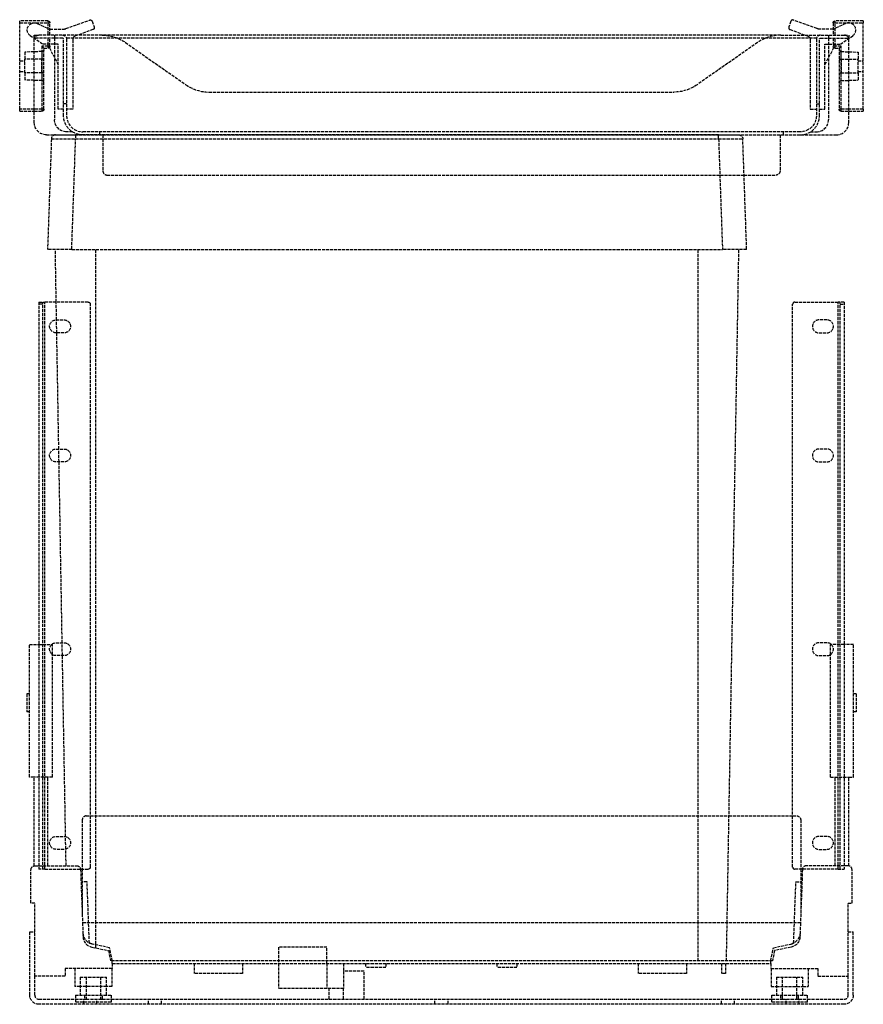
# Model space of a CAD drawing. Header units: millimetres. Extents: x -209 to 209, y 0 to 488.
import ezdxf

# ---------------------------------------------------------------- set-up
doc = ezdxf.new("R2010")
doc.units = ezdxf.units.MM
doc.header["$LTSCALE"] = 10
doc.linetypes.add('ALLCAD_Strich', pattern=[0.2, 0.15, -0.05])
doc.layers.add('BESCH_KONT_sich_schn_ansi_2d', color=40, linetype='Continuous')

msp = doc.modelspace()

# ---------------------------------------------------------------- linework, layer by layer
at = {"layer": 'BESCH_KONT_sich_schn_ansi_2d', "linetype": 'ALLCAD_Strich', "extrusion": (0, 1, -2.22045e-16)}
for p, q in [((-209, 486.35), (-209, 487.35)), ((-195, 487.35), (-209, 487.35)), ((-209, 486.35), (-195, 486.35)), ((-209, 443.65), (-209, 486.35)), ((-200.27, 486.07), (-194.33, 483.3)), ((-195, 487.35), (-195, 486.35)), ((-195, 486.35), (-195, 480.3)), ((-195, 486.35), (-194, 486.35)), ((-194.33, 483.3), (-194, 483.3)), ((-194, 480.3), (-194, 486.35)), ((-194, 483.3), (-187.46, 483.3)), ((-186.09, 483.54), (-174.4, 487.8)), ((-173.12, 487.2), (-172.09, 484.38)), ((173.12, 487.2), (172.09, 484.38)), ((186.09, 483.54), (174.4, 487.8)), ((194, 483.3), (187.46, 483.3)), ((194, 486.35), (194, 480.3)), ((194, 486.35), (195, 486.35)), ((194.33, 483.3), (194, 483.3)), ((200.27, 486.07), (194.33, 483.3)), ((195, 486.35), (195, 487.35)), ((209, 487.35), (195, 487.35)), ((195, 480.3), (195, 486.35)), ((195, 486.35), (209, 486.35)), ((209, 487.35), (209, 486.35)), ((209, 443.65), (209, 486.35)), ((-197.71, 475.8), (-203.76, 480.03)), ((-201.75, 480.3), (-199.75, 480.3)), ((-201.75, 478.8), (-201.75, 480.3)), ((-201.69, 478.8), (-201.75, 478.8)), ((-201.75, 436.9), (-201.75, 478.3)), ((-187.75, 478.8), (-201.69, 478.8)), ((-168.06, 480.3), (-199.75, 480.3)), ((-195, 478.8), (-195, 474.85)), ((-194, 474.85), (-194, 478.8)), ((-191.75, 480.3), (-191.75, 478.8)), ((-191.75, 478.8), (-191.75, 438.4)), ((-187.25, 440.4), (-187.25, 478.3)), ((185.81, 478.8), (-185.81, 478.8)), ((-185.75, 478.3), (-185.75, 440.4)), ((-180.37, 480.3), (-181.43, 479.91)), ((-172.69, 483.1), (-180.37, 480.3)), ((168.06, 480.3), (-168.06, 480.3)), ((168.06, 480.3), (199.75, 480.3)), ((172.69, 483.1), (180.37, 480.3)), ((180.37, 480.3), (181.43, 479.91)), ((185.75, 478.3), (185.75, 440.4)), ((187.25, 440.4), (187.25, 478.3)), ((187.75, 478.8), (201.69, 478.8)), ((191.75, 480.3), (191.75, 478.8)), ((191.75, 478.8), (191.75, 438.4)), ((194, 478.8), (194, 474.85)), ((195, 474.85), (195, 478.8)), ((197.71, 475.8), (203.76, 480.03)), ((199.75, 480.3), (201.75, 480.3)), ((201.75, 478.8), (201.69, 478.8)), ((201.75, 480.3), (201.75, 478.8)), ((201.75, 436.9), (201.75, 478.3)), ((-198, 474.85), (-198, 443.65)), ((-195, 474.85), (-198, 474.85)), ((-197, 473.85), (-198, 474.85)), ((-189.95, 475.8), (-197.71, 475.8)), ((-197, 443.65), (-197, 473.85)), ((-197, 473.85), (-195, 473.85)), ((-195.25, 475.8), (-189.95, 465.8)), ((-194, 474.85), (-195, 474.85)), ((-195, 474.85), (-195, 473.85)), ((-189.95, 443.6), (-189.95, 475.8)), ((-182.75, 478.03), (-182.75, 443.6)), ((-156.58, 476.68), (-126.64, 455.72)), ((156.58, 476.68), (126.64, 455.72)), ((182.75, 478.03), (182.75, 443.6)), ((195.25, 475.8), (189.95, 465.8)), ((189.95, 475.8), (197.71, 475.8)), ((189.95, 443.6), (189.95, 475.8)), ((195, 474.85), (194, 474.85)), ((195, 473.85), (195, 474.85)), ((198, 474.85), (195, 474.85)), ((195, 473.85), (197, 473.85)), ((198, 474.85), (197, 473.85)), ((197, 473.85), (197, 443.65)), ((198, 443.65), (198, 474.85)), ((-197.97, 472.2), (-206.5, 471.9)), ((-206.5, 471.9), (-206.5, 468.4)), ((-197.97, 472.2), (-197.97, 468.4)), ((197.97, 468.4), (197.97, 472.2)), ((197.97, 472.2), (206.5, 471.9)), ((206.5, 471.9), (206.5, 468.4)), ((-209, 467.65), (-206.5, 467.65)), ((-197.97, 468.4), (-206.5, 468.4)), ((-206.5, 461.6), (-206.5, 468.4)), ((-197, 468.4), (-197.97, 468.4)), ((-197.97, 461.6), (-197.97, 468.4)), ((197, 468.4), (197.97, 468.4)), ((197.97, 468.4), (197.97, 461.6)), ((197.97, 468.4), (206.5, 468.4)), ((206.5, 461.6), (206.5, 468.4)), ((206.5, 467.65), (209, 467.65)), ((-209, 462.35), (-206.5, 462.35)), ((-197.97, 461.6), (-206.5, 461.6)), ((-206.5, 461.6), (-206.5, 458.1)), ((-197, 461.6), (-197.97, 461.6)), ((-197.97, 461.6), (-197.97, 457.8)), ((197, 461.6), (197.97, 461.6)), ((197.97, 457.8), (197.97, 461.6)), ((197.97, 461.6), (206.5, 461.6)), ((206.5, 462.35), (209, 462.35)), ((206.5, 461.6), (206.5, 458.1)), ((-197.97, 457.8), (-206.5, 458.1)), ((197.97, 457.8), (206.5, 458.1)), ((-115.17, 452.1), (115.17, 452.1)), ((-185.75, 446.3), (-187.25, 446.3)), ((185.75, 446.3), (187.25, 446.3)), ((-201.75, 443.65), (-209, 443.65)), ((-209, 442.65), (-209, 443.65)), ((-209, 442.65), (-201.75, 442.65)), ((-198, 443.65), (-201.75, 443.65)), ((-201.75, 442.65), (-198, 442.65)), ((-198, 443.65), (-198, 442.65)), ((-197, 443.65), (-198, 443.65)), ((-187.25, 443.6), (-189.95, 443.6)), ((-182.75, 443.6), (-185.75, 443.6)), ((182.75, 443.6), (185.75, 443.6)), ((187.25, 443.6), (189.95, 443.6)), ((198, 443.65), (197, 443.65)), ((198, 442.65), (198, 443.65)), ((201.75, 443.65), (198, 443.65)), ((198, 442.65), (201.75, 442.65)), ((209, 443.65), (201.75, 443.65)), ((201.75, 442.65), (209, 442.65)), ((209, 443.65), (209, 442.65)), ((-195.75, 430.9), (195.75, 430.9)), ((-191.29, 430.9), (-181.29, 430.9)), ((-182.87, 432.4), (-185.75, 432.4)), ((-181.29, 430.9), (-181.29, 428.97)), ((137.29, 430.9), (-181.29, 430.9)), ((177.75, 432.4), (-177.75, 432.4)), ((-169.25, 430.9), (-169.25, 432.4)), ((-167.75, 430.9), (-167.75, 430.9)), ((-167.75, 430.9), (-167.75, 413)), ((-131.51, 430.9), (-131.51, 430.9)), ((87.51, 430.9), (87.51, 430.9)), ((137.29, 428.97), (137.29, 430.9)), ((137.29, 430.9), (147.29, 430.9)), ((167.75, 430.9), (167.75, 413)), ((169.25, 432.4), (169.25, 430.9)), ((182.87, 432.4), (185.75, 432.4)), ((-193.29, 428.97), (-195.2, 374.17)), ((-183.21, 374.17), (-181.29, 428.97)), ((-181.29, 428.97), (137.29, 428.97)), ((137.29, 428.97), (139.21, 374.17)), ((151.2, 374.17), (149.29, 428.97)), ((-165.75, 411), (149.91, 411)), ((149.91, 411), (165.75, 411)), ((-183.21, 374.17), (-195.2, 374.17)), ((-190.9, 348), (-191.35, 374.17)), ((-183.21, 374.17), (139.21, 374.17)), ((-171.2, 40.4), (-171.2, 374.17)), ((127.2, 40.4), (127.2, 374.17)), ((151.2, 374.17), (139.21, 374.17)), ((141.53, 40.4), (147.35, 374.17)), ((-199.5, 348), (-196.5, 348)), ((-199.5, 348), (-199.5, 67)), ((-197.5, 347.02), (-199.5, 347.02)), ((-197.5, 67), (-197.5, 348)), ((-175, 348), (-196.5, 348)), ((-196.5, 67), (-196.5, 348)), ((-190.74, 339.2), (-190.9, 348)), ((-174, 68), (-174, 347)), ((174, 68), (174, 347)), ((175, 348), (196.5, 348)), ((196.5, 67), (196.5, 348)), ((199.5, 348), (196.5, 348)), ((197.5, 67), (197.5, 348)), ((197.5, 347.02), (199.5, 347.02)), ((199.5, 348), (199.5, 67)), ((-191, 339.2), (-187, 339.2)), ((-190.63, 332.8), (-190.74, 339.2)), ((191, 339.2), (187, 339.2)), ((-187, 332.8), (-191, 332.8)), ((-189.63, 275.2), (-190.63, 332.8)), ((187, 332.8), (191, 332.8)), ((-191, 275.2), (-187, 275.2)), ((-189.51, 268.8), (-189.63, 275.2)), ((191, 275.2), (187, 275.2)), ((-187, 268.8), (-191, 268.8)), ((-187.95, 179.2), (-189.51, 268.8)), ((187, 268.8), (191, 268.8)), ((-204.2, 178.4), (-199.5, 178.4)), ((-204.2, 112.5), (-204.2, 178.4)), ((-199.5, 178.4), (-197.5, 178.4)), ((-197.5, 178.4), (-193.12, 178.4)), ((-193.12, 178.4), (-192.8, 178.4)), ((-192.8, 173.35), (-192.8, 178.4)), ((-191, 179.2), (-187, 179.2)), ((-187.84, 172.8), (-187.95, 179.2)), ((191, 179.2), (187, 179.2)), ((193.12, 178.4), (192.8, 178.4)), ((192.8, 173.35), (192.8, 178.4)), ((197.5, 178.4), (193.12, 178.4)), ((199.5, 178.4), (197.5, 178.4)), ((204.2, 178.4), (199.5, 178.4)), ((204.2, 112.5), (204.2, 178.4)), ((-192.8, 112.5), (-192.8, 173.35)), ((-187, 172.8), (-191, 172.8)), ((-186.27, 83.12), (-187.84, 172.8)), ((187, 172.8), (191, 172.8)), ((192.8, 112.5), (192.8, 173.35)), ((-205.4, 153.9), (-205.4, 144.9)), ((-204.2, 153.9), (-205.4, 153.9)), ((205.4, 153.9), (204.2, 153.9)), ((205.4, 153.9), (205.4, 144.9)), ((-204.2, 144.9), (-205.4, 144.9)), ((205.4, 144.9), (204.2, 144.9)), ((-201.9, 112.5), (-204.2, 112.5)), ((-201.9, 68.64), (-201.9, 112.5)), ((-195.1, 112.5), (-201.9, 112.5)), ((-195.1, 68.7), (-195.1, 112.5)), ((-192.8, 112.5), (-195.1, 112.5)), ((192.8, 112.5), (195.1, 112.5)), ((195.1, 68.7), (195.1, 112.5)), ((195.1, 112.5), (201.9, 112.5)), ((201.9, 68.64), (201.9, 112.5)), ((201.9, 112.5), (204.2, 112.5)), ((-176, 93.4), (142.45, 93.4)), ((142.45, 93.4), (174, 93.4)), ((174, 93.4), (176, 93.4)), ((-178, 91.4), (-178, 44.26)), ((178, 91.4), (178, 67)), ((-191, 83.2), (-187, 83.2)), ((-186.17, 76.91), (-186.27, 83.12)), ((191, 83.2), (187, 83.2)), ((-187, 76.8), (-191, 76.8)), ((-186.02, 68.7), (-186.17, 76.91)), ((187, 76.8), (191, 76.8)), ((-201.4, 68.7), (-199.5, 68.7)), ((-199.5, 68.7), (-197.5, 68.7)), ((-197.5, 68.7), (-180.84, 68.7)), ((197.5, 68.7), (180.84, 68.7)), ((199.5, 68.7), (197.5, 68.7)), ((201.4, 68.7), (199.5, 68.7)), ((-203.4, 50.2), (-203.4, 66.7)), ((-196.5, 67), (-199.5, 67)), ((-196.5, 67), (-175, 67)), ((-178.84, 66.77), (-177.86, 40.4)), ((196.5, 67), (175, 67)), ((178.84, 66.77), (177.86, 40.4)), ((178, 67), (178, 44.26)), ((196.5, 67), (199.5, 67)), ((203.4, 50.2), (203.4, 66.7)), ((-178.61, 60.7), (-178, 60.7)), ((-175.61, 60.7), (-178, 60.7)), ((-174.48, 30.37), (-175.61, 60.7)), ((174.48, 30.37), (175.61, 60.7)), ((175.61, 60.7), (178, 60.7)), ((178.61, 60.7), (178, 60.7)), ((-201.5, 50.2), (-203.4, 50.2)), ((-201.5, 14), (-201.5, 50.2)), ((201.5, 14), (201.5, 50.2)), ((201.5, 50.2), (203.4, 50.2)), ((177.86, 40.4), (-177.86, 40.4)), ((-177.86, 40.4), (-177.6, 33.5)), ((-171.2, 27.9), (-171.2, 40.4)), ((127.2, 21.6), (127.2, 40.4)), ((141.2, 21.6), (141.53, 40.4)), ((177.86, 40.4), (177.6, 33.5)), ((-204, 36), (-201.5, 36)), ((-204, 4.5), (-204, 36)), ((201.5, 36), (204, 36)), ((204, 4.5), (204, 36)), ((-164.46, 28.01), (-172.92, 29.8)), ((164.46, 28.01), (172.92, 29.8)), ((-173.26, 28.34), (-165.06, 26.6)), ((-165.06, 26.6), (-164, 21.6)), ((-163.1, 21.6), (-164.46, 28.01)), ((-56.8, 28.4), (-80.8, 28.4)), ((-80.8, 28.4), (-80.8, 20.3)), ((-56.8, 20.3), (-56.8, 28.4)), ((163.1, 21.6), (164.46, 28.01)), ((165.06, 26.6), (164, 21.6)), ((173.26, 28.34), (165.06, 26.6)), ((164, 21.6), (-164, 21.6)), ((-163.1, 20.3), (-163.1, 21.6)), ((-163.1, 20.3), (-163.1, 17.8)), ((-163.1, 20.3), (163.1, 20.3)), ((-122.6, 20.3), (-122.6, 15.3)), ((-98.6, 20.3), (-98.6, 15.3)), ((-80.8, 20.3), (-80.8, 7.8)), ((-56.8, 20.3), (-56.8, 7.8)), ((-48.6, 20.3), (-48.6, 7.8)), ((-37.6, 20.3), (-37.6, 18.3)), ((-27.6, 20.3), (-27.6, 18.3)), ((27.4, 20.3), (27.4, 18.3)), ((37.4, 20.3), (37.4, 18.3)), ((97.4, 20.3), (97.4, 15.3)), ((121.4, 20.3), (121.4, 15.3)), ((138.8, 20.3), (138.8, 15.3)), ((140.8, 20.3), (140.8, 15.3)), ((163.1, 20.3), (163.1, 21.6)), ((163.1, 20.3), (163.1, 17.8)), ((-186.5, 17.8), (-186.5, 14)), ((-163.1, 17.8), (-186.5, 17.8)), ((-181.6, 17.8), (-181.6, 8.8)), ((-163.4, 17.8), (-163.4, 8.8)), ((-98.6, 15.3), (-122.6, 15.3)), ((-38.4, 16.5), (-48.6, 16.5)), ((-38.4, 2.5), (-38.4, 16.5)), ((-27.6, 18.3), (-37.6, 18.3)), ((37.4, 18.3), (27.4, 18.3)), ((121.4, 15.3), (97.4, 15.3)), ((140.8, 15.3), (138.8, 15.3)), ((163.1, 17.8), (186.5, 17.8)), ((163.4, 17.8), (163.4, 8.8)), ((181.6, 17.8), (181.6, 8.8)), ((186.5, 17.8), (186.5, 14)), ((-186.5, 14), (-201.5, 14)), ((-201.5, 4.5), (-201.5, 14)), ((-194.01, 14.01), (-194.01, 14.01)), ((-194.01, 14), (-194.01, 14.01)), ((-194.01, 14.01), (-194.01, 14)), ((-194.01, 14.01), (-194.01, 14.01)), ((-194.01, 14.01), (-194.01, 14)), ((-194.01, 14), (-194.01, 14)), ((-194.01, 14), (-194.01, 14)), ((-194, 14), (-194, 14.01)), ((-194, 14), (-194, 14.01)), ((-194, 14.01), (-194, 14.01)), ((-194, 14.01), (-194, 14)), ((-194, 14.01), (-194, 14.01)), ((-194, 14), (-194, 14.01)), ((-194, 14.01), (-194, 14.01)), ((-194, 14.01), (-194, 14.01)), ((-194, 14), (-194, 14)), ((-194, 14), (-194, 14)), ((-194, 14), (-194, 14)), ((-194, 14), (-194, 14)), ((-193.99, 14.01), (-193.99, 14.01)), ((-193.99, 14.01), (-193.99, 14)), ((-193.99, 14.01), (-193.99, 14.01)), ((-193.99, 14.01), (-193.99, 14)), ((-193.99, 14), (-193.99, 14.01)), ((-193.99, 14), (-193.99, 14)), ((-193.99, 14), (-193.99, 14)), ((-179, 13.5), (-166, 13.5)), ((-179, 13.5), (-179, 4.5)), ((-176, 13.5), (-176, 2.5)), ((-169, 13.5), (-169, 2.5)), ((-166, 4.5), (-166, 13.5)), ((166, 13.5), (179, 13.5)), ((166, 13.5), (166, 4.5)), ((169, 2.5), (169, 13.5)), ((176, 2.5), (176, 13.5)), ((179, 4.5), (179, 13.5)), ((186.5, 14), (201.5, 14)), ((201.5, 4.5), (201.5, 14)), ((-179, 8.8), (-181.6, 8.8)), ((-166, 8.8), (-179, 8.8)), ((-163.4, 8.8), (-166, 8.8)), ((-56.8, 7.8), (-80.8, 7.8)), ((-48.6, 7.8), (-56.8, 7.8)), ((-55.6, 2.5), (-55.6, 7.8)), ((-48.6, 2.5), (-48.6, 7.8)), ((163.4, 8.8), (166, 8.8)), ((166, 8.8), (179, 8.8)), ((179, 8.8), (181.6, 8.8)), ((-199.5, 2.5), (-181.4, 2.5)), ((-181.4, 4.5), (-181.4, 1)), ((-181.4, 4.5), (-163.6, 4.5)), ((-181.4, 2.5), (-176.97, 2.5)), ((-163.6, 1), (-181.4, 1)), ((-177.25, 0), (-177.25, 2.5)), ((-176.97, 4.5), (-176.97, 2.5)), ((-176.97, 2.5), (-176, 2.5)), ((-176, 2.5), (-169, 2.5)), ((-170.75, 0), (-170.75, 2.5)), ((-169, 2.5), (-168.03, 2.5)), ((-168.03, 2.5), (-168.03, 4.5)), ((-168.03, 2.5), (-163.6, 2.5)), ((-163.6, 4.5), (-163.6, 1)), ((-163.6, 2.5), (163.6, 2.5)), ((-145.25, 0), (-145.25, 2.5)), ((-138.75, 0), (-138.75, 2.5)), ((-3.25, 0), (-3.25, 2.5)), ((3.25, 0), (3.25, 2.5)), ((138.75, 0), (138.75, 2.5)), ((145.25, 0), (145.25, 2.5)), ((163.6, 1), (163.6, 4.5)), ((163.6, 4.5), (181.4, 4.5)), ((163.6, 2.5), (168.02, 2.5)), ((181.4, 1), (163.6, 1)), ((168.02, 2.5), (169, 2.5)), ((168.02, 4.5), (168.02, 2.5)), ((169, 2.5), (176, 2.5)), ((170.75, 0), (170.75, 2.5)), ((176, 2.5), (176.97, 2.5)), ((176.97, 2.5), (176.97, 4.5)), ((176.97, 2.5), (181.4, 2.5)), ((177.25, 0), (177.25, 2.5)), ((181.4, 1), (181.4, 4.5)), ((181.4, 2.5), (199.5, 2.5)), ((199.5, 0), (-199.5, 0))]:
    msp.add_line(p, q, dxfattribs=at)
at = {"layer": 'BESCH_KONT_sich_schn_ansi_2d', "linetype": 'ALLCAD_Strich', "extrusion": (0, -2.22045e-16, -1)}
for centre, radius, start, end in [((201.75, 482.9), 3.5, 305, 115), ((195, 486.35), 1, 90, 180), ((174.06, 486.86), 1, 70, 160), ((173.03, 484.04), 1, 160, 250), ((-187.46, 487.3), 4, 270, 290), ((-195, 486.35), 1, 0, 90), ((199.75, 478.3), 2, 0, 90), ((187.75, 478.3), 2, 90, 180), ((168.06, 460.3), 20, 90, 125), ((-180.75, 478.03), 2, 110, 180), ((-187.75, 478.3), 0.5, 0, 90), ((195, 474.85), 1, 180, 270), ((-195, 474.85), 1, 270, 0), ((198, 473.2), 1, 180, 268), ((-115.17, 472.1), 20, 235, 270), ((-198, 456.8), 1, 0, 88), ((198, 443.65), 1, 180, 270), ((177.75, 440.4), 9.5, 270, 0), ((-177.75, 440.4), 8, 180, 270), ((-198, 443.65), 1, 270, 0), ((195.75, 436.9), 6, 270, 0), ((185.75, 438.4), 6, 270, 0), ((-147.29, 428.9), 2, 90, 178), ((-165.75, 413), 2, 180, 270), ((175, 347), 1, 90, 180), ((191, 336), 3.2, 270, 90), ((187, 336), 3.2, 90, 270), ((191, 272), 3.2, 270, 90), ((187, 272), 3.2, 90, 270), ((191, 176), 3.2, 270, 90), ((187, 176), 3.2, 90, 270), ((-176, 91.4), 2, 90, 180), ((191, 80), 3.2, 270, 90), ((187, 80), 3.2, 90, 270), ((201.4, 66.7), 2, 0, 90), ((180.84, 66.7), 2, 90, 171.3731), ((180.84, 66.7), 2, 171.3731, 177.8701), ((175, 68), 1, 180, 270), ((-171.68, 35.67), 6, 182.1299, 242.1299), ((171.68, 35.67), 6, 282, 297.8701), ((-172.12, 33.7), 5.48, 182.1299, 258), ((194.01, 14.01), 0.00271, 0, 90), ((194.01, 14.01), 0.00116, 90, 180), ((194.01, 14), 0.00271, 270, 0), ((194.01, 14), 0.00116, 180, 270), ((193.99, 14.01), 0.00271, 0, 90), ((194, 14.01), 0.00093, 90, 180), ((194, 14.01), 0.00093, 180, 270), ((193.99, 14), 0.00271, 270, 0), ((193.99, 14.01), 0.00116, 90, 180), ((193.99, 14), 0.00116, 180, 270), ((199.5, 4.5), 4.5, 270, 0), ((-199.5, 4.5), 4.5, 180, 270)]:
    msp.add_arc(centre, radius, start, end, dxfattribs=at)
at = {"layer": 'BESCH_KONT_sich_schn_ansi_2d', "linetype": 'ALLCAD_Strich'}
for centre, radius, start, end in [((-187.46, 487.3), 4, 270, 290), ((173.03, 484.04), 1, 160, 250), ((174.06, 486.86), 1, 70, 160), ((201.75, 482.9), 3.5, 305, 115), ((-187.75, 478.3), 0.5, 0, 90), ((-180.75, 478.03), 2, 110, 180), ((168.06, 460.3), 20, 90, 125), ((187.75, 478.3), 2, 90, 180), ((199.75, 478.3), 2, 0, 90), ((198, 473.2), 1, 180, 268), ((-198, 456.8), 1, 0, 88), ((-115.17, 472.1), 20, 235, 270), ((-177.75, 440.4), 8, 180, 270), ((177.75, 440.4), 9.5, 270, 0), ((185.75, 438.4), 6, 270, 0), ((195.75, 436.9), 6, 270, 0), ((-191.29, 428.9), 2, 90, 178), ((-165.75, 413), 2, 180, 270), ((175, 347), 1, 90, 180), ((187, 336), 3.2, 90, 270), ((191, 336), 3.2, 270, 90), ((187, 272), 3.2, 90, 270), ((191, 272), 3.2, 270, 90), ((187, 176), 3.2, 90, 270), ((191, 176), 3.2, 270, 90), ((-176, 91.4), 2, 90, 180), ((187, 80), 3.2, 90, 270), ((191, 80), 3.2, 270, 90), ((180.84, 66.7), 2, 90, 171.3731), ((201.4, 66.7), 2, 0, 90), ((175, 68), 1, 180, 270), ((180.84, 66.7), 2, 171.3731, 177.8701), ((-171.68, 35.67), 6, 182.1299, 242.1299), ((-172.12, 33.7), 5.48, 182.1299, 258), ((171.68, 35.67), 6, 282, 297.8701), ((-194.01, 14.01), 0.00116, 90, 180), ((-194.01, 14.01), 0.00271, 0, 90), ((-194.01, 14), 0.00116, 180, 270), ((-194.01, 14), 0.00271, 270, 0), ((-194, 14.01), 0.00217, 270, 0), ((-194, 14.01), 0.00217, 0, 90), ((-193.99, 14.01), 0.00116, 90, 180), ((-193.99, 14.01), 0.00271, 0, 90), ((-193.99, 14), 0.00116, 180, 270), ((-193.99, 14), 0.00271, 270, 0), ((-199.5, 4.5), 2, 180, 270), ((199.5, 4.5), 2, 270, 0)]:
    msp.add_arc(centre, radius, start, end, dxfattribs=at)
at = {"layer": 'BESCH_KONT_sich_schn_ansi_2d', "linetype": 'ALLCAD_Strich', "extrusion": (1.92593e-34, -2.22045e-16, -1)}
msp.add_ellipse((-181.28, 428.9), major_axis=(12, -0.07), ratio=0.005808, start_param=-3.141424, end_param=-1.571845, dxfattribs=at)
at = {"layer": 'BESCH_KONT_sich_schn_ansi_2d', "linetype": 'ALLCAD_Strich', "extrusion": (-1.92593e-34, -2.22045e-16, -1)}
msp.add_ellipse((137.28, 428.9), major_axis=(12, 0.07), ratio=0.005808, start_param=-1.569747, end_param=-0.000169, dxfattribs=at)

doc.saveas('drawing.dxf')
